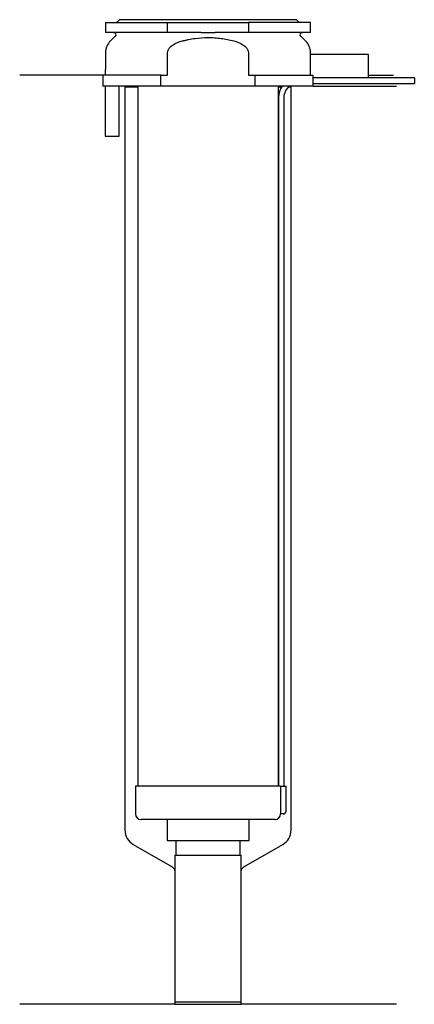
# Model space of a CAD drawing. Header units: millimetres. Extents: x 24 to 95, y 107 to 284.
import ezdxf

# ---------------------------------------------------------------- set-up
doc = ezdxf.new("R2010")
doc.units = ezdxf.units.MM
doc.layers.add('201', color=7, linetype='Continuous')
doc.layers.add('30', color=7, linetype='Continuous')

msp = doc.modelspace()

# ---------------------------------------------------------------- linework, layer by layer
at = {"layer": '201', "color": 113}
for p, q in [((38.53, 274.31), (23.53, 274.31)), ((38.53, 274.31), (38.53, 272.31)), ((86.53, 274.31), (90.99, 274.31)), ((42.43, 272.31), (42.53, 272.21)), ((42.53, 272.21), (44.83, 272.21)), ((42.53, 272.21), (42.53, 138.09)), ((70.23, 272.21), (70.84, 272.21)), ((72.15, 272.21), (72.53, 272.21)), ((72.53, 272.21), (72.63, 272.31)), ((72.53, 138.09), (72.53, 272.21)), ((76.53, 272.31), (91.53, 272.31)), ((44.03, 135.49), (51.03, 131.45)), ((64.02, 131.45), (71.03, 135.49)), ((51.53, 130.58), (51.53, 106.66)), ((63.52, 106.66), (63.52, 130.58)), ((51.53, 106.66), (23.53, 106.66)), ((51.53, 106.66), (63.52, 106.66)), ((91.53, 106.66), (63.52, 106.66))]:
    msp.add_line(p, q, dxfattribs=at)
for centre, start, end in [((45.53, 138.09), 180, 240), ((69.53, 138.09), -60, 0)]:
    msp.add_arc(centre, 3, start, end, dxfattribs=at)
at = {"layer": '201', "color": 113, "extrusion": (0, 0, -1)}
for centre, start, end in [((-50.53, 130.58), 120, 180), ((-64.52, 130.58), 0, 60)]:
    msp.add_arc(centre, 1, start, end, dxfattribs=at)
at = {"layer": '30', "color": 113}
for p, q in [((41.53, 284.31), (41.03, 283.81)), ((73.53, 284.31), (41.53, 284.31)), ((74.03, 283.81), (73.53, 284.31)), ((39.03, 283.81), (39.03, 282.01)), ((39.03, 283.81), (50.23, 283.81)), ((50.23, 283.81), (64.82, 283.81)), ((50.23, 282.01), (50.23, 283.81)), ((76.03, 283.81), (64.82, 283.81)), ((64.82, 283.81), (64.82, 282.01)), ((76.03, 282.01), (76.03, 283.81)), ((50.23, 282.01), (39.03, 282.01)), ((40.76, 281.33), (39.9, 280.48)), ((56.22, 282.01), (50.23, 282.01)), ((64.82, 282.01), (58.83, 282.01)), ((76.03, 282.01), (64.82, 282.01)), ((75.15, 280.48), (74.29, 281.33)), ((39.03, 278.35), (39.03, 275.31)), ((50.23, 274.31), (50.23, 278.35)), ((64.82, 278.35), (64.82, 274.31)), ((75.98, 278.01), (75.98, 274.31)), ((86.53, 278.01), (75.98, 278.01)), ((76.03, 278.01), (76.03, 278.35)), ((86.53, 273.81), (86.53, 278.01)), ((49.04, 274.31), (38.53, 274.31)), ((38.53, 274.31), (38.53, 272.31)), ((38.98, 275.31), (39.03, 275.31)), ((38.98, 275.31), (38.98, 274.31)), ((39.03, 274.31), (39.03, 275.31)), ((49.04, 272.31), (49.04, 274.31)), ((49.04, 274.31), (50.23, 274.31)), ((64.82, 274.31), (66.01, 274.31)), ((66.01, 274.31), (66.01, 272.31)), ((66.01, 274.31), (76.48, 274.31)), ((76.48, 274.31), (76.48, 273.81)), ((86.53, 273.81), (76.48, 273.81)), ((94.78, 273.81), (76.53, 273.81)), ((94.78, 273.81), (94.78, 272.81)), ((49.04, 272.31), (38.53, 272.31)), ((38.98, 272.31), (38.98, 263.31)), ((41.48, 263.31), (41.48, 272.31)), ((44.83, 272.31), (44.83, 146.01)), ((66.01, 272.31), (49.04, 272.31)), ((76.53, 272.31), (66.01, 272.31)), ((70.23, 146.01), (70.23, 272.31)), ((76.53, 272.31), (76.53, 272.81)), ((76.53, 272.81), (94.78, 272.81)), ((70.28, 270.31), (70.28, 146.01)), ((71.28, 146.01), (71.28, 270.31)), ((38.98, 263.31), (41.48, 263.31)), ((44.43, 146.01), (44.43, 141.01)), ((70.6, 146.01), (44.43, 146.01)), ((70.6, 146.01), (70.6, 141.51)), ((70.6, 146.01), (71.63, 146.01)), ((71.63, 141.51), (71.63, 146.01)), ((71.13, 141.01), (70.62, 141.01)), ((69.63, 140.01), (45.43, 140.01)), ((50.13, 140.01), (50.13, 136.19)), ((64.93, 136.19), (64.93, 140.01)), ((50.13, 136.19), (64.93, 136.19)), ((51.72, 136.19), (51.72, 133.59)), ((63.33, 133.59), (63.33, 136.19)), ((51.53, 133.59), (51.53, 107.09)), ((51.53, 133.59), (63.52, 133.59)), ((63.52, 107.09), (63.52, 133.59)), ((51.53, 107.09), (63.52, 107.09))]:
    msp.add_line(p, q, dxfattribs=at)
at = {"layer": '30', "color": 113, "extrusion": (0, 0, -1)}
for centre, radius, start, end in [((-40.48, 281.61), 0.4, 90, 225), ((-74.58, 281.61), 0.4, -45, 90), ((-73.78, 270.31), 2.5, 0, 53.1142)]:
    msp.add_arc(centre, radius, start, end, dxfattribs=at)
at = {"layer": '30', "color": 113}
for centre, radius, start, end in [((42.03, 278.35), 3, 135, 180), ((73.03, 278.35), 3, 0, 45), ((73.78, 270.31), 3.5, 145.092, 180), ((45.43, 141.01), 1, 180, 270), ((69.63, 141.01), 1, -90, 0), ((71.13, 141.51), 0.5, -90, 0)]:
    msp.add_arc(centre, radius, start, end, dxfattribs=at)
for points, knots in [([(52.89, 280.48), (53.08, 280.53), (53.27, 280.57), (53.65, 280.66), (53.84, 280.7), (54.42, 280.82), (54.8, 280.89), (55.96, 281.04), (56.74, 281.1), (57.72, 281.1), (57.92, 281.09), (58.31, 281.08), (58.51, 281.07), (59.1, 281.03), (59.49, 280.99), (60.65, 280.83), (61.41, 280.67), (62.16, 280.48)], [0, 0, 0, 0, 0.0625, 0.0625, 0.125, 0.125, 0.25, 0.25, 0.5, 0.5, 0.5625, 0.5625, 0.625, 0.625, 0.75, 0.75, 1, 1, 1, 1]), ([(56.22, 282.01), (56.65, 282.01), (57.08, 282.01), (57.54, 282.01), (57.57, 282.01), (57.62, 282.01), (57.7, 282.01), (57.9, 282.01), (58.06, 282.01), (58.39, 282.01), (58.61, 282.01), (58.83, 282.01)], [0, 0, 0, 0, 0.5, 0.5, 0.53125, 0.53125, 0.5625, 0.625, 0.75, 0.75, 1, 1, 1, 1]), ([(50.23, 278.35), (50.23, 278.96), (50.71, 279.47), (51.73, 280.12), (52.31, 280.32), (52.89, 280.48)], [0, 0, 0, 0, 0.5, 0.5, 1, 1, 1, 1]), ([(62.16, 280.48), (62.75, 280.32), (63.31, 280.12), (64.34, 279.47), (64.82, 278.97), (64.82, 278.35)], [0, 0, 0, 0, 0.5, 0.5, 1, 1, 1, 1]), ([(76.53, 272.81), (76.53, 272.83), (76.52, 272.84), (76.52, 272.86), (76.52, 272.88), (76.52, 272.92), (76.52, 272.94), (76.52, 273.01), (76.52, 273.06), (76.52, 273.18), (76.52, 273.25), (76.52, 273.35), (76.52, 273.38), (76.52, 273.44), (76.52, 273.47), (76.52, 273.53), (76.52, 273.56), (76.52, 273.62), (76.52, 273.64), (76.52, 273.69), (76.52, 273.71), (76.52, 273.75), (76.52, 273.76), (76.52, 273.79), (76.53, 273.8), (76.53, 273.81), (76.53, 273.81)], [0, 0, 0, 0, 0.124953, 0.124953, 0.18743, 0.18743, 0.249906, 0.249906, 0.37486, 0.37486, 0.499813, 0.499813, 0.562289, 0.562289, 0.624766, 0.624766, 0.687243, 0.687243, 0.749719, 0.749719, 0.812196, 0.812196, 0.874672, 0.874672, 0.937149, 1, 1, 1, 1]), ([(70.6, 141.51), (70.6, 141.46), (70.6, 141.4), (70.6, 141.3), (70.6, 141.25), (70.61, 141.16), (70.61, 141.12), (70.61, 141.06), (70.62, 141.04), (70.62, 141.03), (70.62, 141.02), (70.62, 141.01)], [0, 0, 0, 0, 0.208202, 0.208202, 0.416635, 0.416635, 0.625338, 0.625338, 0.835614, 0.835614, 1, 1, 1, 1])]:
    msp.add_open_spline(points, degree=3, knots=knots, dxfattribs=at)

doc.saveas('drawing.dxf')
